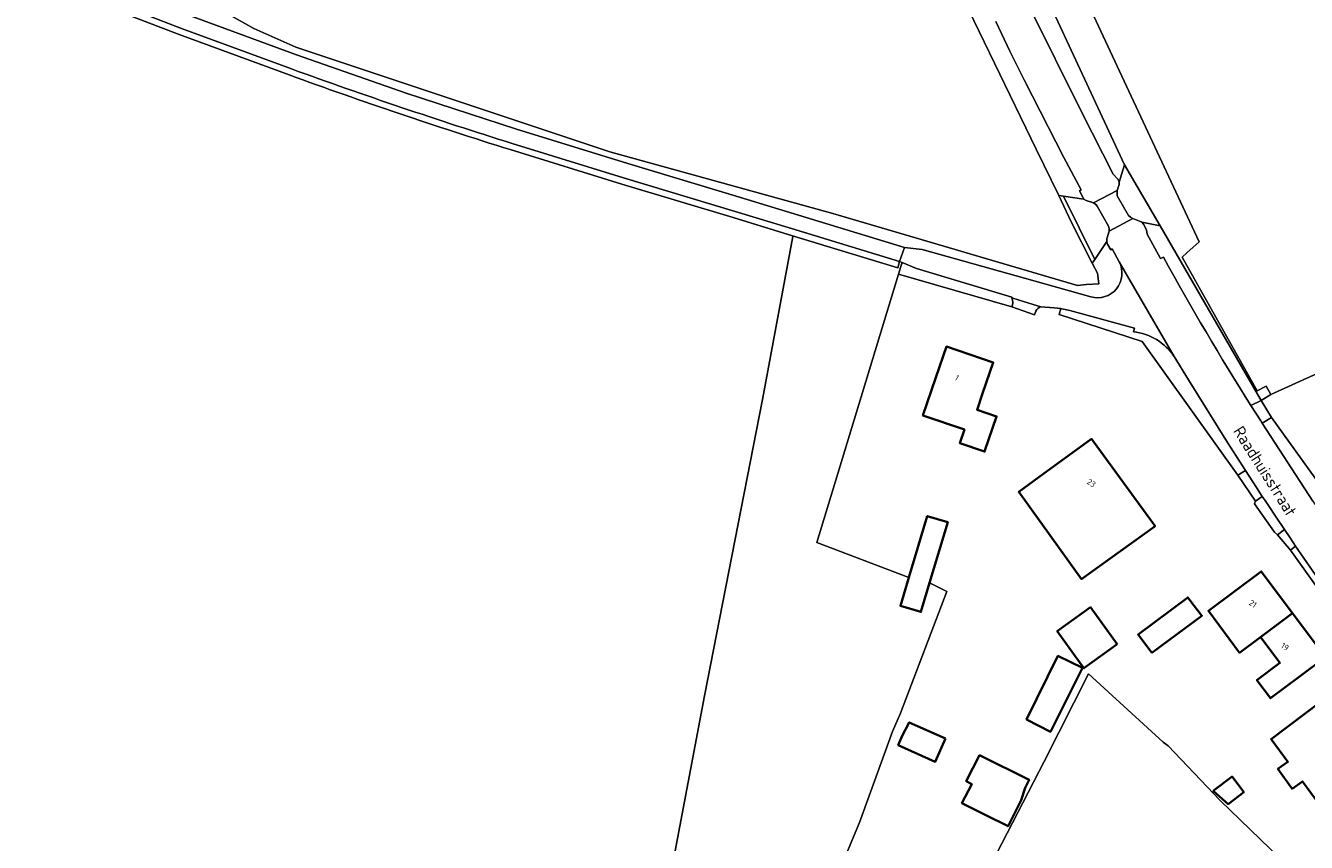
# Model space of a CAD drawing. Extents: x 184422 to 188298, y 343471 to 350189.
# Tile 149 of 256: x 185847 to 186043, y 347266 to 347391. Entities that reach past the tile are written whole.
import ezdxf
from ezdxf.enums import TextEntityAlignment as Align

# ---------------------------------------------------------------- set-up
doc = ezdxf.new("R2010")
doc.units = 0
for name, color, linetype, lineweight in [('B-WA-GR-BOUWLAND-GV', 252, 'Continuous', 13), ('B-WA-GR-GRAS-GV', 252, 'Continuous', 13), ('B-WA-OG-TERREIN_ERF-GV', 252, 'Continuous', 18), ('B-WA-OG-TOPOGRAFIE-T18', 252, 'Continuous', 18), ('B-WA-OG-WEG-GV', 252, 'Continuous', 18), ('B-WA-VH-VERHARDING_ASFALT-GV', 252, 'Continuous', 18), ('B-WA-VH-VERHARDING_HALFVERHARDING_GRIND-GV', 252, 'Continuous', 18), ('B-WA-VH-VERHARDING_OPEN-GV', 252, 'Continuous', 18), ('B-WE-OG-BEBOUWING-GV', 250, 'Continuous', 35), ('B-WE-OG-BEBOUWING-T18', 10, 'Continuous', 18)]:
    doc.layers.add(name, color=color, linetype=linetype, lineweight=lineweight)
doc.styles.add('NLCS-ISO-M1000-T18', font='NLCS-ISO.ttf', dxfattribs={"height": 1.8})
doc.styles.add('NLCS-ISO-M500-T18', font='NLCS-ISO.ttf', dxfattribs={"height": 0.9})

msp = doc.modelspace()

# ---------------------------------------------------------------- linework, layer by layer
at = {"layer": 'B-WA-GR-BOUWLAND-GV', "flags": 128}
for points in [[(186007.06, 347400.39), (186026.723, 347358.121), (186024.865, 347356.418), (186024.137, 347355.751), (186035.641, 347335.292), (186036.98, 347335.983), (186037.716, 347334.741), (186097.172, 347361.682)], [(186007.06, 347400.39), (186026.723, 347358.121), (186024.865, 347356.418), (186024.137, 347355.751), (186035.641, 347335.292), (186036.98, 347335.983), (186037.716, 347334.741), (186097.172, 347361.682)], [(186007.06, 347400.39), (186026.723, 347358.121), (186024.865, 347356.418), (186024.137, 347355.751), (186035.641, 347335.292), (186036.98, 347335.983), (186037.716, 347334.741), (186097.172, 347361.682)], [(185887.389, 347383.673), (185870.57, 347389.875), (185853.833, 347396.338)], [(185887.389, 347383.673), (185870.57, 347389.875), (185853.833, 347396.338)], [(185887.389, 347383.673), (185870.57, 347389.875), (185853.833, 347396.338)], [(185840.831, 347148.858), (185848.966, 347148.817), (185857.001, 347148.586), (185880.187, 347148.054), (185884.849, 347147.467), (185890.656, 347146.871), (185898.427, 347146.315), (185907.387, 347145.816), (185908.28, 347146.616), (185908.886, 347147.364), (185915.594, 347180.767), (185926.334, 347238.257), (185926.588, 347238.451), (185927.289, 347238.986), (185927.447, 347239.107), (185940.56, 347233.664), (185940.956, 347235.384), (185951.011, 347288.565), (185959.874, 347333.941), (185964.504, 347358.944), (185964.488, 347359.037), (185955.363, 347361.826), (185938.309, 347366.967), (185921.229, 347372.233)], [(185840.831, 347148.858), (185848.966, 347148.817), (185857.001, 347148.586), (185880.187, 347148.054), (185884.849, 347147.467), (185890.656, 347146.871), (185898.427, 347146.315), (185907.387, 347145.816), (185908.28, 347146.616), (185908.886, 347147.364), (185915.594, 347180.767), (185926.334, 347238.257), (185926.588, 347238.451), (185927.289, 347238.986), (185927.447, 347239.107), (185940.56, 347233.664), (185940.956, 347235.384), (185951.011, 347288.565), (185959.874, 347333.941), (185964.504, 347358.944), (185964.488, 347359.037), (185955.363, 347361.826), (185938.309, 347366.967), (185921.229, 347372.233)], [(185840.831, 347148.858), (185848.966, 347148.817), (185857.001, 347148.586), (185880.187, 347148.054), (185884.849, 347147.467), (185890.656, 347146.871), (185898.427, 347146.315), (185907.387, 347145.816), (185908.28, 347146.616), (185908.886, 347147.364), (185915.594, 347180.767), (185926.334, 347238.257), (185926.588, 347238.451), (185927.289, 347238.986), (185927.447, 347239.107), (185940.56, 347233.664), (185940.956, 347235.384), (185951.011, 347288.565), (185959.874, 347333.941), (185964.504, 347358.944), (185964.488, 347359.037), (185955.363, 347361.826), (185938.309, 347366.967), (185921.229, 347372.233)]]:
    msp.add_lwpolyline(points, dxfattribs=at)
at = {"layer": 'B-WA-GR-BOUWLAND-GV'}
msp.add_lwpolyline([(185921.229, 347372.233, -0.0112252), (185887.389, 347383.673)], format="xyb", dxfattribs=at)
msp.add_lwpolyline([(185921.229, 347372.233, -0.0112252), (185887.389, 347383.673)], format="xyb", dxfattribs=at)
msp.add_lwpolyline([(185921.229, 347372.233, -0.0112252), (185887.389, 347383.673)], format="xyb", dxfattribs=at)
at = {"layer": 'B-WA-GR-GRAS-GV', "flags": 128}
for points in [[(185878.174, 347392.936), (185882.003, 347390.776), (185888.388, 347387.926), (185936.517, 347371.922), (185970.657, 347362.457), (185972.032, 347362.046), (186008.095, 347351.417), (186009.47, 347351.595), (186011.4, 347351.653), (186011.16, 347353.304), (186010.383, 347354.838), (186007.166, 347361.197), (186005.231, 347365.202), (186001.791, 347372.323), (185978.72, 347420.013)], [(185878.174, 347392.936), (185882.003, 347390.776), (185888.388, 347387.926), (185936.517, 347371.922), (185970.657, 347362.457), (185972.032, 347362.046), (186008.095, 347351.417), (186009.47, 347351.595), (186011.4, 347351.653), (186011.16, 347353.304), (186010.383, 347354.838), (186007.166, 347361.197), (186005.231, 347365.202), (186001.791, 347372.323), (185978.72, 347420.013)], [(185878.174, 347392.936), (185882.003, 347390.776), (185888.388, 347387.926), (185936.517, 347371.922), (185970.657, 347362.457), (185972.032, 347362.046), (186008.095, 347351.417), (186009.47, 347351.595), (186011.4, 347351.653), (186011.16, 347353.304), (186010.383, 347354.838), (186007.166, 347361.197), (186005.231, 347365.202), (186001.791, 347372.323), (185978.72, 347420.013)], [(185970.83, 347259.849), (185974.71, 347269.116), (185979.773, 347283.085), (185981.033, 347285.896), (185988.122, 347304.539), (185985.463, 347305.859), (185984.133, 347301.392), (185980.994, 347302.326), (185982.289, 347306.676), (185968.207, 347312.029), (185980.706, 347353.134), (185981.072, 347354.338), (185981.25, 347354.923), (185980.877, 347355.074), (185980.585, 347354.118), (185964.488, 347359.037), (185964.504, 347358.944), (185959.874, 347333.941), (185951.011, 347288.565), (185940.956, 347235.384)], [(185970.83, 347259.849), (185974.71, 347269.116), (185979.773, 347283.085), (185981.033, 347285.896), (185988.122, 347304.539), (185985.463, 347305.859), (185984.133, 347301.392), (185980.994, 347302.326), (185982.289, 347306.676), (185968.207, 347312.029), (185980.706, 347353.134), (185981.072, 347354.338), (185981.25, 347354.923), (185980.877, 347355.074), (185980.585, 347354.118), (185964.488, 347359.037), (185964.504, 347358.944), (185959.874, 347333.941), (185951.011, 347288.565), (185940.956, 347235.384)], [(185970.83, 347259.849), (185974.71, 347269.116), (185979.773, 347283.085), (185981.033, 347285.896), (185988.122, 347304.539), (185985.463, 347305.859), (185984.133, 347301.392), (185980.994, 347302.326), (185982.289, 347306.676), (185968.207, 347312.029), (185980.706, 347353.134), (185981.072, 347354.338), (185981.25, 347354.923), (185980.877, 347355.074), (185980.585, 347354.118), (185964.488, 347359.037), (185964.504, 347358.944), (185959.874, 347333.941), (185951.011, 347288.565), (185940.956, 347235.384)], [(186043.736, 347259.171), (186029.962, 347272.485), (186021.974, 347280.86), (186021.251, 347281.469), (186009.804, 347291.901), (186003.025, 347278.466), (185995.729, 347264.337)], [(186043.736, 347259.171), (186029.962, 347272.485), (186021.974, 347280.86), (186021.251, 347281.469), (186009.804, 347291.901), (186003.025, 347278.466), (185995.729, 347264.337)], [(186043.736, 347259.171), (186029.962, 347272.485), (186021.974, 347280.86), (186021.251, 347281.469), (186009.804, 347291.901), (186003.025, 347278.466), (185995.729, 347264.337)]]:
    msp.add_lwpolyline(points, dxfattribs=at)
at = {"layer": 'B-WA-OG-TERREIN_ERF-GV', "flags": 128}
for points in [[(186097.172, 347361.682), (186037.716, 347334.741), (186036.247, 347333.814), (186037.842, 347331.195), (186047.256, 347318.056)], [(186097.172, 347361.682), (186037.716, 347334.741), (186036.247, 347333.814), (186037.842, 347331.195), (186047.256, 347318.056)], [(186097.172, 347361.682), (186037.716, 347334.741), (186036.247, 347333.814), (186037.842, 347331.195), (186047.256, 347318.056)], [(186001.747, 347347.498), (186001.519, 347346.931), (185998.065, 347348.145), (185980.706, 347353.134), (185968.207, 347312.029), (185982.289, 347306.676), (185985.094, 347316.096), (185988.233, 347315.161), (185985.463, 347305.859), (185988.122, 347304.539), (185981.033, 347285.896), (185979.773, 347283.085), (185974.71, 347269.116), (185970.83, 347259.849)], [(186001.747, 347347.498), (186001.519, 347346.931), (185998.065, 347348.145), (185980.706, 347353.134), (185968.207, 347312.029), (185982.289, 347306.676), (185985.094, 347316.096), (185988.233, 347315.161), (185985.463, 347305.859), (185988.122, 347304.539), (185981.033, 347285.896), (185979.773, 347283.085), (185974.71, 347269.116), (185970.83, 347259.849)], [(186001.747, 347347.498), (186001.519, 347346.931), (185998.065, 347348.145), (185980.706, 347353.134), (185968.207, 347312.029), (185982.289, 347306.676), (185985.094, 347316.096), (185988.233, 347315.161), (185985.463, 347305.859), (185988.122, 347304.539), (185981.033, 347285.896), (185979.773, 347283.085), (185974.71, 347269.116), (185970.83, 347259.849)], [(186050.095, 347297.78), (186040.716, 347310.875), (186038.749, 347313.231), (186038.273, 347313.622), (186035.223, 347317.972), (186035.36, 347318.351), (186032.655, 347322.373), (186018.02, 347342.828), (186005.299, 347346.984), (186005.568, 347347.884), (186004.536, 347347.996), (186002.522, 347348.158), (186002.501, 347348.164)], [(186050.095, 347297.78), (186040.716, 347310.875), (186038.749, 347313.231), (186038.273, 347313.622), (186035.223, 347317.972), (186035.36, 347318.351), (186032.655, 347322.373), (186018.02, 347342.828), (186005.299, 347346.984), (186005.568, 347347.884), (186004.536, 347347.996), (186002.522, 347348.158), (186002.501, 347348.164)], [(186050.095, 347297.78), (186040.716, 347310.875), (186038.749, 347313.231), (186038.273, 347313.622), (186035.223, 347317.972), (186035.36, 347318.351), (186032.655, 347322.373), (186018.02, 347342.828), (186005.299, 347346.984), (186005.568, 347347.884), (186004.536, 347347.996), (186002.522, 347348.158), (186002.501, 347348.164)], [(185995.729, 347264.337), (186003.025, 347278.466), (186009.804, 347291.901), (186021.251, 347281.469), (186021.974, 347280.86), (186029.962, 347272.485), (186043.736, 347259.171)], [(185995.729, 347264.337), (186003.025, 347278.466), (186009.804, 347291.901), (186021.251, 347281.469), (186021.974, 347280.86), (186029.962, 347272.485), (186043.736, 347259.171)], [(185995.729, 347264.337), (186003.025, 347278.466), (186009.804, 347291.901), (186021.251, 347281.469), (186021.974, 347280.86), (186029.962, 347272.485), (186043.736, 347259.171)]]:
    msp.add_lwpolyline(points, dxfattribs=at)
at = {"layer": 'B-WA-OG-TERREIN_ERF-GV'}
msp.add_lwpolyline([(186002.501, 347348.164, 0.1943183), (186001.747, 347347.498)], format="xyb", dxfattribs=at)
msp.add_lwpolyline([(186002.501, 347348.164, 0.1943183), (186001.747, 347347.498)], format="xyb", dxfattribs=at)
msp.add_lwpolyline([(186002.501, 347348.164, 0.1943183), (186001.747, 347347.498)], format="xyb", dxfattribs=at)
at = {"layer": 'B-WA-OG-TERREIN_ERF-GV', "flags": 128}
for points in [[(185986.444, 347337.323), (185988.067, 347342.052), (185995.205, 347339.603), (185993.582, 347334.874), (185992.727, 347332.383), (185995.719, 347331.357), (185993.872, 347325.977), (185990.082, 347327.278), (185990.788, 347329.336), (185984.449, 347331.511)], [(185986.444, 347337.323), (185988.067, 347342.052), (185995.205, 347339.603), (185993.582, 347334.874), (185992.727, 347332.383), (185995.719, 347331.357), (185993.872, 347325.977), (185990.082, 347327.278), (185990.788, 347329.336), (185984.449, 347331.511)], [(185986.444, 347337.323), (185988.067, 347342.052), (185995.205, 347339.603), (185993.582, 347334.874), (185992.727, 347332.383), (185995.719, 347331.357), (185993.872, 347325.977), (185990.082, 347327.278), (185990.788, 347329.336), (185984.449, 347331.511)], [(186010.266, 347327.916), (186019.982, 347314.564), (186009.475, 347306.978), (186008.729, 347306.439), (185999.107, 347319.797), (186002.189, 347322.038)], [(186010.266, 347327.916), (186019.982, 347314.564), (186009.475, 347306.978), (186008.729, 347306.439), (185999.107, 347319.797), (186002.189, 347322.038)], [(186010.266, 347327.916), (186019.982, 347314.564), (186009.475, 347306.978), (186008.729, 347306.439), (185999.107, 347319.797), (186002.189, 347322.038)], [(186041.052, 347301.194), (186041.162, 347301.046), (186046.087, 347294.445), (186042.08, 347291.455), (186037.679, 347288.171), (186035.589, 347290.971), (186039.103, 347293.593), (186036.401, 347297.214), (186036.157, 347297.541), (186032.942, 347295.142), (186028.154, 347301.558), (186036.264, 347307.61)], [(186041.052, 347301.194), (186041.162, 347301.046), (186046.087, 347294.445), (186042.08, 347291.455), (186037.679, 347288.171), (186035.589, 347290.971), (186039.103, 347293.593), (186036.401, 347297.214), (186036.157, 347297.541), (186032.942, 347295.142), (186028.154, 347301.558), (186036.264, 347307.61)], [(186041.052, 347301.194), (186041.162, 347301.046), (186046.087, 347294.445), (186042.08, 347291.455), (186037.679, 347288.171), (186035.589, 347290.971), (186039.103, 347293.593), (186036.401, 347297.214), (186036.157, 347297.541), (186032.942, 347295.142), (186028.154, 347301.558), (186036.264, 347307.61)], [(186027.155, 347300.812), (186019.516, 347295.112), (186017.388, 347297.965), (186024.989, 347303.637), (186025.3, 347303.22)], [(186027.155, 347300.812), (186019.516, 347295.112), (186017.388, 347297.965), (186024.989, 347303.637), (186025.3, 347303.22)], [(186027.155, 347300.812), (186019.516, 347295.112), (186017.388, 347297.965), (186024.989, 347303.637), (186025.3, 347303.22)], [(186009.102, 347292.76), (186005.019, 347298.441), (186010.122, 347302.118), (186014.205, 347296.438)], [(186009.102, 347292.76), (186005.019, 347298.441), (186010.122, 347302.118), (186014.205, 347296.438)], [(186009.102, 347292.76), (186005.019, 347298.441), (186010.122, 347302.118), (186014.205, 347296.438)], [(186005.118, 347294.658), (186008.9, 347292.827), (186003.975, 347283.012), (186000.316, 347284.899)], [(186005.118, 347294.658), (186008.9, 347292.827), (186003.975, 347283.012), (186000.316, 347284.899)], [(186005.118, 347294.658), (186008.9, 347292.827), (186003.975, 347283.012), (186000.316, 347284.899)], [(186050.246, 347275.663), (186045.135, 347271.929), (186042.557, 347275.421), (186040.966, 347274.316), (186038.8, 347277.343), (186040.335, 347278.431), (186037.762, 347281.916), (186042.974, 347285.834), (186046.968, 347288.836), (186047.338, 347288.379), (186049.455, 347289.962), (186051.668, 347286.979), (186049.663, 347285.445), (186052.024, 347282.304), (186047.719, 347279.086), (186049.972, 347276.034)], [(186050.246, 347275.663), (186045.135, 347271.929), (186042.557, 347275.421), (186040.966, 347274.316), (186038.8, 347277.343), (186040.335, 347278.431), (186037.762, 347281.916), (186042.974, 347285.834), (186046.968, 347288.836), (186047.338, 347288.379), (186049.455, 347289.962), (186051.668, 347286.979), (186049.663, 347285.445), (186052.024, 347282.304), (186047.719, 347279.086), (186049.972, 347276.034)], [(186050.246, 347275.663), (186045.135, 347271.929), (186042.557, 347275.421), (186040.966, 347274.316), (186038.8, 347277.343), (186040.335, 347278.431), (186037.762, 347281.916), (186042.974, 347285.834), (186046.968, 347288.836), (186047.338, 347288.379), (186049.455, 347289.962), (186051.668, 347286.979), (186049.663, 347285.445), (186052.024, 347282.304), (186047.719, 347279.086), (186049.972, 347276.034)], [(186031.179, 347271.961), (186028.899, 347274.001), (186031.785, 347276.164), (186033.584, 347273.763)], [(186031.179, 347271.961), (186028.899, 347274.001), (186031.785, 347276.164), (186033.584, 347273.763)], [(186031.179, 347271.961), (186028.899, 347274.001), (186031.785, 347276.164), (186033.584, 347273.763)]]:
    msp.add_lwpolyline(points, close=True, dxfattribs=at)
at = {"layer": 'B-WA-OG-WEG-GV', "flags": 128}
for points in [[(186014.485, 347367.247), (186015.318, 347369.931), (186002.384, 347397.732), (185978.878, 347445.397), (185978.337, 347446.537), (185976.307, 347445.287), (185982.769, 347431.555), (185996.572, 347402.708), (185998.278, 347399.154), (186000, 347395.609), (186000.327, 347394.938), (186000.656, 347394.268), (186008.761, 347377.927), (186013.599, 347368.485), (186014.338, 347367.656)], [(186014.485, 347367.247), (186015.318, 347369.931), (186002.384, 347397.732), (185978.878, 347445.397), (185978.337, 347446.537), (185976.307, 347445.287), (185982.769, 347431.555), (185996.572, 347402.708), (185998.278, 347399.154), (186000, 347395.609), (186000.327, 347394.938), (186000.656, 347394.268), (186008.761, 347377.927), (186013.599, 347368.485), (186014.338, 347367.656)], [(186014.485, 347367.247), (186015.318, 347369.931), (186002.384, 347397.732), (185978.878, 347445.397), (185978.337, 347446.537), (185976.307, 347445.287), (185982.769, 347431.555), (185996.572, 347402.708), (185998.278, 347399.154), (186000, 347395.609), (186000.327, 347394.938), (186000.656, 347394.268), (186008.761, 347377.927), (186013.599, 347368.485), (186014.338, 347367.656)], [(186002.384, 347397.732), (186015.318, 347369.931), (186020.771, 347360.556), (186036.247, 347333.814), (186037.716, 347334.741), (186036.98, 347335.983), (186035.641, 347335.292), (186024.137, 347355.751), (186024.865, 347356.418), (186026.723, 347358.121), (186007.06, 347400.39), (186006.934, 347400.679), (186006.929, 347400.676)], [(186002.384, 347397.732), (186015.318, 347369.931), (186020.771, 347360.556), (186036.247, 347333.814), (186037.716, 347334.741), (186036.98, 347335.983), (186035.641, 347335.292), (186024.137, 347355.751), (186024.865, 347356.418), (186026.723, 347358.121), (186007.06, 347400.39), (186006.934, 347400.679), (186006.929, 347400.676)], [(186002.384, 347397.732), (186015.318, 347369.931), (186020.771, 347360.556), (186036.247, 347333.814), (186037.716, 347334.741), (186036.98, 347335.983), (186035.641, 347335.292), (186024.137, 347355.751), (186024.865, 347356.418), (186026.723, 347358.121), (186007.06, 347400.39), (186006.934, 347400.679), (186006.929, 347400.676)], [(186014.196, 347365.968), (186014.162, 347365.656), (186014.193, 347365.182), (186015.947, 347362.143), (186016.207, 347361.909), (186016.567, 347361.667), (186017.613, 347361.286), (186017.94, 347361.139), (186020.771, 347360.556), (186015.318, 347369.931), (186014.485, 347367.247), (186014.489, 347366.901)], [(186014.196, 347365.968), (186014.162, 347365.656), (186014.193, 347365.182), (186015.947, 347362.143), (186016.207, 347361.909), (186016.567, 347361.667), (186017.613, 347361.286), (186017.94, 347361.139), (186020.771, 347360.556), (186015.318, 347369.931), (186014.485, 347367.247), (186014.489, 347366.901)], [(186014.196, 347365.968), (186014.162, 347365.656), (186014.193, 347365.182), (186015.947, 347362.143), (186016.207, 347361.909), (186016.567, 347361.667), (186017.613, 347361.286), (186017.94, 347361.139), (186020.771, 347360.556), (186015.318, 347369.931), (186014.485, 347367.247), (186014.489, 347366.901)], [(186010.383, 347354.838), (186010.75, 347355.389), (186005.953, 347365.101), (186005.231, 347365.202), (186007.166, 347361.197)], [(186010.383, 347354.838), (186010.75, 347355.389), (186005.953, 347365.101), (186005.231, 347365.202), (186007.166, 347361.197)], [(186010.383, 347354.838), (186010.75, 347355.389), (186005.953, 347365.101), (186005.231, 347365.202), (186007.166, 347361.197)], [(186012.951, 347359.751), (186012.964, 347360.117), (186012.877, 347360.491), (186011.145, 347363.575), (186010.92, 347363.851), (186010.565, 347364.067), (186009.427, 347364.458), (186009.087, 347364.66), (186005.953, 347365.101), (186010.75, 347355.389), (186012.583, 347358.138), (186012.62, 347358.556)], [(186012.951, 347359.751), (186012.964, 347360.117), (186012.877, 347360.491), (186011.145, 347363.575), (186010.92, 347363.851), (186010.565, 347364.067), (186009.427, 347364.458), (186009.087, 347364.66), (186005.953, 347365.101), (186010.75, 347355.389), (186012.583, 347358.138), (186012.62, 347358.556)], [(186012.951, 347359.751), (186012.964, 347360.117), (186012.877, 347360.491), (186011.145, 347363.575), (186010.92, 347363.851), (186010.565, 347364.067), (186009.427, 347364.458), (186009.087, 347364.66), (186005.953, 347365.101), (186010.75, 347355.389), (186012.583, 347358.138), (186012.62, 347358.556)]]:
    msp.add_lwpolyline(points, close=True, dxfattribs=at)
for points in [[(185978.72, 347420.013), (186001.791, 347372.323), (186005.231, 347365.202), (186005.953, 347365.101), (186009.087, 347364.66), (186008.907, 347364.96), (186008.397, 347365.915), (186008.698, 347366.062), (186006.015, 347371.013), (186000, 347382.811), (185997.772, 347387.334), (185995.582, 347391.875)], [(185978.72, 347420.013), (186001.791, 347372.323), (186005.231, 347365.202), (186005.953, 347365.101), (186009.087, 347364.66), (186008.907, 347364.96), (186008.397, 347365.915), (186008.698, 347366.062), (186006.015, 347371.013), (186000, 347382.811), (185997.772, 347387.334), (185995.582, 347391.875)], [(185978.72, 347420.013), (186001.791, 347372.323), (186005.231, 347365.202), (186005.953, 347365.101), (186009.087, 347364.66), (186008.907, 347364.96), (186008.397, 347365.915), (186008.698, 347366.062), (186006.015, 347371.013), (186000, 347382.811), (185997.772, 347387.334), (185995.582, 347391.875)], [(185855.059, 347399.403), (185871.739, 347392.962), (185888.515, 347386.776), (185905.297, 347380.891), (185922.208, 347375.384), (185939.263, 347370.126), (185956.351, 347364.975), (185981.603, 347357.257), (185984.302, 347356.954), (186000, 347352.534), (186010.156, 347349.675)], [(185855.059, 347399.403), (185871.739, 347392.962), (185888.515, 347386.776), (185905.297, 347380.891), (185922.208, 347375.384), (185939.263, 347370.126), (185956.351, 347364.975), (185981.603, 347357.257), (185984.302, 347356.954), (186000, 347352.534), (186010.156, 347349.675)], [(185855.059, 347399.403), (185871.739, 347392.962), (185888.515, 347386.776), (185905.297, 347380.891), (185922.208, 347375.384), (185939.263, 347370.126), (185956.351, 347364.975), (185981.603, 347357.257), (185984.302, 347356.954), (186000, 347352.534), (186010.156, 347349.675)], [(185887.732, 347384.613), (185870.922, 347390.812), (185854.208, 347397.266)], [(185887.732, 347384.613), (185870.922, 347390.812), (185854.208, 347397.266)], [(185887.732, 347384.613), (185870.922, 347390.812), (185854.208, 347397.266)], [(185853.833, 347396.338), (185870.57, 347389.875), (185887.389, 347383.673)], [(185853.833, 347396.338), (185870.57, 347389.875), (185887.389, 347383.673)], [(185853.833, 347396.338), (185870.57, 347389.875), (185887.389, 347383.673)], [(186014.504, 347355.028), (186013.411, 347357.011), (186013.205, 347356.904), (186012.715, 347357.752), (186012.583, 347358.138), (186010.75, 347355.389), (186010.383, 347354.838), (186011.16, 347353.304), (186011.4, 347351.653), (186009.47, 347351.595), (186008.095, 347351.417), (185972.032, 347362.046), (185970.657, 347362.457), (185936.517, 347371.922), (185888.388, 347387.926), (185882.003, 347390.776), (185878.174, 347392.936)], [(186014.504, 347355.028), (186013.411, 347357.011), (186013.205, 347356.904), (186012.715, 347357.752), (186012.583, 347358.138), (186010.75, 347355.389), (186010.383, 347354.838), (186011.16, 347353.304), (186011.4, 347351.653), (186009.47, 347351.595), (186008.095, 347351.417), (185972.032, 347362.046), (185970.657, 347362.457), (185936.517, 347371.922), (185888.388, 347387.926), (185882.003, 347390.776), (185878.174, 347392.936)], [(186014.504, 347355.028), (186013.411, 347357.011), (186013.205, 347356.904), (186012.715, 347357.752), (186012.583, 347358.138), (186010.75, 347355.389), (186010.383, 347354.838), (186011.16, 347353.304), (186011.4, 347351.653), (186009.47, 347351.595), (186008.095, 347351.417), (185972.032, 347362.046), (185970.657, 347362.457), (185936.517, 347371.922), (185888.388, 347387.926), (185882.003, 347390.776), (185878.174, 347392.936)], [(185921.229, 347372.233), (185938.309, 347366.967), (185955.363, 347361.826), (185964.488, 347359.037), (185980.585, 347354.118), (185980.877, 347355.074), (185964.305, 347360.139), (185955.686, 347362.773), (185938.587, 347367.928), (185921.522, 347373.189)], [(185921.229, 347372.233), (185938.309, 347366.967), (185955.363, 347361.826), (185964.488, 347359.037), (185980.585, 347354.118), (185980.877, 347355.074), (185964.305, 347360.139), (185955.686, 347362.773), (185938.587, 347367.928), (185921.522, 347373.189)], [(185921.229, 347372.233), (185938.309, 347366.967), (185955.363, 347361.826), (185964.488, 347359.037), (185980.585, 347354.118), (185980.877, 347355.074), (185964.305, 347360.139), (185955.686, 347362.773), (185938.587, 347367.928), (185921.522, 347373.189)], [(186034.675, 347333.033), (186036.247, 347333.814), (186020.771, 347360.556), (186017.94, 347361.139), (186018.24, 347360.822), (186018.681, 347359.938), (186018.777, 347359.305), (186020.83, 347355.572), (186021.268, 347355.765)], [(186034.675, 347333.033), (186036.247, 347333.814), (186020.771, 347360.556), (186017.94, 347361.139), (186018.24, 347360.822), (186018.681, 347359.938), (186018.777, 347359.305), (186020.83, 347355.572), (186021.268, 347355.765)], [(186034.675, 347333.033), (186036.247, 347333.814), (186020.771, 347360.556), (186017.94, 347361.139), (186018.24, 347360.822), (186018.681, 347359.938), (186018.777, 347359.305), (186020.83, 347355.572), (186021.268, 347355.765)]]:
    msp.add_lwpolyline(points, dxfattribs=at)
at = {"layer": 'B-WA-OG-WEG-GV'}
for points in [[(185887.389, 347383.673, 0.0112252), (185921.229, 347372.233)], [(185887.389, 347383.673, 0.0112252), (185921.229, 347372.233)], [(185887.389, 347383.673, 0.0112252), (185921.229, 347372.233)], [(185921.522, 347373.189, -0.0112596), (185887.732, 347384.613)], [(185921.522, 347373.189, -0.0112596), (185887.732, 347384.613)], [(185921.522, 347373.189, -0.0112596), (185887.732, 347384.613)], [(186021.268, 347355.765, 0.0153644), (186034.675, 347333.033)], [(186021.268, 347355.765, 0.0153644), (186034.675, 347333.033)], [(186021.268, 347355.765, 0.0153644), (186034.675, 347333.033)], [(186010.156, 347349.675, 0.6571125), (186014.504, 347355.028)], [(186010.156, 347349.675, 0.6571125), (186014.504, 347355.028)], [(186010.156, 347349.675, 0.6571125), (186014.504, 347355.028)]]:
    msp.add_lwpolyline(points, format="xyb", dxfattribs=at)
at = {"layer": 'B-WA-VH-VERHARDING_ASFALT-GV', "flags": 128}
for points in [[(185921.522, 347373.189), (185938.587, 347367.928), (185955.686, 347362.773), (185964.305, 347360.139), (185980.877, 347355.074), (185981.603, 347357.257), (185956.351, 347364.975), (185939.263, 347370.126), (185922.208, 347375.384), (185905.297, 347380.891), (185888.515, 347386.776), (185871.739, 347392.962), (185855.059, 347399.403)], [(185921.522, 347373.189), (185938.587, 347367.928), (185955.686, 347362.773), (185964.305, 347360.139), (185980.877, 347355.074), (185981.603, 347357.257), (185956.351, 347364.975), (185939.263, 347370.126), (185922.208, 347375.384), (185905.297, 347380.891), (185888.515, 347386.776), (185871.739, 347392.962), (185855.059, 347399.403)], [(185921.522, 347373.189), (185938.587, 347367.928), (185955.686, 347362.773), (185964.305, 347360.139), (185980.877, 347355.074), (185981.603, 347357.257), (185956.351, 347364.975), (185939.263, 347370.126), (185922.208, 347375.384), (185905.297, 347380.891), (185888.515, 347386.776), (185871.739, 347392.962), (185855.059, 347399.403)], [(185854.208, 347397.266), (185870.922, 347390.812), (185887.732, 347384.613)], [(185854.208, 347397.266), (185870.922, 347390.812), (185887.732, 347384.613)], [(185854.208, 347397.266), (185870.922, 347390.812), (185887.732, 347384.613)], [(185995.582, 347391.875), (185997.772, 347387.334), (186000, 347382.811), (186006.015, 347371.013), (186008.698, 347366.062), (186008.397, 347365.915), (186008.907, 347364.96), (186009.087, 347364.66), (186009.427, 347364.458), (186010.565, 347364.067), (186014.196, 347365.968), (186014.489, 347366.901), (186014.485, 347367.247), (186014.338, 347367.656), (186013.599, 347368.485), (186008.761, 347377.927), (186000.656, 347394.268)], [(185995.582, 347391.875), (185997.772, 347387.334), (186000, 347382.811), (186006.015, 347371.013), (186008.698, 347366.062), (186008.397, 347365.915), (186008.907, 347364.96), (186009.087, 347364.66), (186009.427, 347364.458), (186010.565, 347364.067), (186014.196, 347365.968), (186014.489, 347366.901), (186014.485, 347367.247), (186014.338, 347367.656), (186013.599, 347368.485), (186008.761, 347377.927), (186000.656, 347394.268)], [(185995.582, 347391.875), (185997.772, 347387.334), (186000, 347382.811), (186006.015, 347371.013), (186008.698, 347366.062), (186008.397, 347365.915), (186008.907, 347364.96), (186009.087, 347364.66), (186009.427, 347364.458), (186010.565, 347364.067), (186014.196, 347365.968), (186014.489, 347366.901), (186014.485, 347367.247), (186014.338, 347367.656), (186013.599, 347368.485), (186008.761, 347377.927), (186000.656, 347394.268)], [(186021.268, 347355.765), (186020.83, 347355.572), (186018.777, 347359.305), (186018.681, 347359.938), (186018.24, 347360.822), (186017.94, 347361.139), (186017.613, 347361.286), (186016.567, 347361.667), (186012.951, 347359.751)], [(186021.268, 347355.765), (186020.83, 347355.572), (186018.777, 347359.305), (186018.681, 347359.938), (186018.24, 347360.822), (186017.94, 347361.139), (186017.613, 347361.286), (186016.567, 347361.667), (186012.951, 347359.751)], [(186021.268, 347355.765), (186020.83, 347355.572), (186018.777, 347359.305), (186018.681, 347359.938), (186018.24, 347360.822), (186017.94, 347361.139), (186017.613, 347361.286), (186016.567, 347361.667), (186012.951, 347359.751)], [(186012.951, 347359.751), (186012.62, 347358.556), (186012.583, 347358.138), (186012.715, 347357.752), (186013.205, 347356.904), (186013.411, 347357.011), (186014.504, 347355.028), (186022.937, 347340.531), (186025.105, 347336.967), (186031.075, 347327.345), (186033.828, 347323.057), (186035.531, 347320.449), (186036.412, 347319.113), (186036.83, 347318.482), (186037.249, 347317.852), (186038.518, 347315.935), (186039.795, 347314.024), (186040.657, 347312.746), (186041.522, 347311.471), (186045.33, 347305.959)], [(186012.951, 347359.751), (186012.62, 347358.556), (186012.583, 347358.138), (186012.715, 347357.752), (186013.205, 347356.904), (186013.411, 347357.011), (186014.504, 347355.028), (186022.937, 347340.531), (186025.105, 347336.967), (186031.075, 347327.345), (186033.828, 347323.057), (186035.531, 347320.449), (186036.412, 347319.113), (186036.83, 347318.482), (186037.249, 347317.852), (186038.518, 347315.935), (186039.795, 347314.024), (186040.657, 347312.746), (186041.522, 347311.471), (186045.33, 347305.959)], [(186012.951, 347359.751), (186012.62, 347358.556), (186012.583, 347358.138), (186012.715, 347357.752), (186013.205, 347356.904), (186013.411, 347357.011), (186014.504, 347355.028), (186022.937, 347340.531), (186025.105, 347336.967), (186031.075, 347327.345), (186033.828, 347323.057), (186035.531, 347320.449), (186036.412, 347319.113), (186036.83, 347318.482), (186037.249, 347317.852), (186038.518, 347315.935), (186039.795, 347314.024), (186040.657, 347312.746), (186041.522, 347311.471), (186045.33, 347305.959)], [(186010.156, 347349.675), (186000, 347352.534), (185984.302, 347356.954), (185981.603, 347357.257), (185980.877, 347355.074), (185981.25, 347354.923), (185983.482, 347354.02), (185998.082, 347349.625), (185998.049, 347349.503), (186000, 347348.916), (186002.501, 347348.164), (186002.522, 347348.158), (186004.536, 347347.996), (186005.568, 347347.884), (186005.738, 347347.865), (186006.919, 347347.606), (186016.837, 347344.894), (186016.674, 347344.343)], [(186010.156, 347349.675), (186000, 347352.534), (185984.302, 347356.954), (185981.603, 347357.257), (185980.877, 347355.074), (185981.25, 347354.923), (185983.482, 347354.02), (185998.082, 347349.625), (185998.049, 347349.503), (186000, 347348.916), (186002.501, 347348.164), (186002.522, 347348.158), (186004.536, 347347.996), (186005.568, 347347.884), (186005.738, 347347.865), (186006.919, 347347.606), (186016.837, 347344.894), (186016.674, 347344.343)], [(186010.156, 347349.675), (186000, 347352.534), (185984.302, 347356.954), (185981.603, 347357.257), (185980.877, 347355.074), (185981.25, 347354.923), (185983.482, 347354.02), (185998.082, 347349.625), (185998.049, 347349.503), (186000, 347348.916), (186002.501, 347348.164), (186002.522, 347348.158), (186004.536, 347347.996), (186005.568, 347347.884), (186005.738, 347347.865), (186006.919, 347347.606), (186016.837, 347344.894), (186016.674, 347344.343)], [(186022.937, 347340.531), (186014.504, 347355.028)], [(186022.937, 347340.531), (186014.504, 347355.028)], [(186022.937, 347340.531), (186014.504, 347355.028)], [(186044.169, 347318.362), (186036.404, 347330.313), (186036.171, 347330.682), (186035.421, 347331.856), (186034.675, 347333.033)], [(186044.169, 347318.362), (186036.404, 347330.313), (186036.171, 347330.682), (186035.421, 347331.856), (186034.675, 347333.033)], [(186044.169, 347318.362), (186036.404, 347330.313), (186036.171, 347330.682), (186035.421, 347331.856), (186034.675, 347333.033)]]:
    msp.add_lwpolyline(points, dxfattribs=at)
at = {"layer": 'B-WA-VH-VERHARDING_ASFALT-GV'}
for points in [[(185887.732, 347384.613, 0.0112596), (185921.522, 347373.189)], [(185887.732, 347384.613, 0.0112596), (185921.522, 347373.189)], [(185887.732, 347384.613, 0.0112596), (185921.522, 347373.189)], [(186034.675, 347333.033, -0.0153644), (186021.268, 347355.765)], [(186034.675, 347333.033, -0.0153644), (186021.268, 347355.765)], [(186034.675, 347333.033, -0.0153644), (186021.268, 347355.765)], [(186014.504, 347355.028, -0.6571125), (186010.156, 347349.675)], [(186014.504, 347355.028, -0.6571125), (186010.156, 347349.675)], [(186014.504, 347355.028, -0.6571125), (186010.156, 347349.675)], [(186016.674, 347344.343, -0.2192922), (186022.937, 347340.531)], [(186016.674, 347344.343, -0.2192922), (186022.937, 347340.531)], [(186016.674, 347344.343, -0.2192922), (186022.937, 347340.531)]]:
    msp.add_lwpolyline(points, format="xyb", dxfattribs=at)
at = {"layer": 'B-WA-VH-VERHARDING_ASFALT-GV', "flags": 128}
msp.add_lwpolyline([(186012.951, 347359.751), (186016.567, 347361.667), (186016.207, 347361.909), (186015.947, 347362.143), (186014.193, 347365.182), (186014.162, 347365.656), (186014.196, 347365.968), (186010.565, 347364.067), (186010.92, 347363.851), (186011.145, 347363.575), (186012.877, 347360.491), (186012.964, 347360.117)], close=True, dxfattribs=at)
msp.add_lwpolyline([(186012.951, 347359.751), (186016.567, 347361.667), (186016.207, 347361.909), (186015.947, 347362.143), (186014.193, 347365.182), (186014.162, 347365.656), (186014.196, 347365.968), (186010.565, 347364.067), (186010.92, 347363.851), (186011.145, 347363.575), (186012.877, 347360.491), (186012.964, 347360.117)], close=True, dxfattribs=at)
msp.add_lwpolyline([(186012.951, 347359.751), (186016.567, 347361.667), (186016.207, 347361.909), (186015.947, 347362.143), (186014.193, 347365.182), (186014.162, 347365.656), (186014.196, 347365.968), (186010.565, 347364.067), (186010.92, 347363.851), (186011.145, 347363.575), (186012.877, 347360.491), (186012.964, 347360.117)], close=True, dxfattribs=at)
at = {"layer": 'B-WA-VH-VERHARDING_HALFVERHARDING_GRIND-GV', "flags": 128}
for points in [[(185998.049, 347349.503), (185998.082, 347349.625), (185983.482, 347354.02), (185981.25, 347354.923), (185981.072, 347354.338), (185980.706, 347353.134), (185998.065, 347348.145)], [(185998.049, 347349.503), (185998.082, 347349.625), (185983.482, 347354.02), (185981.25, 347354.923), (185981.072, 347354.338), (185980.706, 347353.134), (185998.065, 347348.145)], [(185998.049, 347349.503), (185998.082, 347349.625), (185983.482, 347354.02), (185981.25, 347354.923), (185981.072, 347354.338), (185980.706, 347353.134), (185998.065, 347348.145)], [(186016.674, 347344.343), (186016.837, 347344.894), (186006.919, 347347.606), (186005.738, 347347.865), (186005.568, 347347.884), (186005.299, 347346.984), (186018.02, 347342.828), (186032.655, 347322.373)], [(186016.674, 347344.343), (186016.837, 347344.894), (186006.919, 347347.606), (186005.738, 347347.865), (186005.568, 347347.884), (186005.299, 347346.984), (186018.02, 347342.828), (186032.655, 347322.373)], [(186016.674, 347344.343), (186016.837, 347344.894), (186006.919, 347347.606), (186005.738, 347347.865), (186005.568, 347347.884), (186005.299, 347346.984), (186018.02, 347342.828), (186032.655, 347322.373)], [(186032.655, 347322.373), (186033.828, 347323.057), (186031.075, 347327.345), (186025.105, 347336.967), (186022.937, 347340.531)], [(186032.655, 347322.373), (186033.828, 347323.057), (186031.075, 347327.345), (186025.105, 347336.967), (186022.937, 347340.531)], [(186032.655, 347322.373), (186033.828, 347323.057), (186031.075, 347327.345), (186025.105, 347336.967), (186022.937, 347340.531)]]:
    msp.add_lwpolyline(points, dxfattribs=at)
at = {"layer": 'B-WA-VH-VERHARDING_HALFVERHARDING_GRIND-GV'}
for points in [[(185998.065, 347348.145, 0.2002522), (185998.049, 347349.503)], [(185998.065, 347348.145, 0.2002522), (185998.049, 347349.503)], [(185998.065, 347348.145, 0.2002522), (185998.049, 347349.503)], [(186022.937, 347340.531, 0.2192922), (186016.674, 347344.343)], [(186022.937, 347340.531, 0.2192922), (186016.674, 347344.343)], [(186022.937, 347340.531, 0.2192922), (186016.674, 347344.343)]]:
    msp.add_lwpolyline(points, format="xyb", dxfattribs=at)
at = {"layer": 'B-WA-VH-VERHARDING_HALFVERHARDING_GRIND-GV', "flags": 128}
for points in [[(186047.256, 347318.056), (186037.842, 347331.195), (186036.404, 347330.313), (186044.169, 347318.362), (186044.926, 347317.234), (186045.844, 347317.333), (186046.758, 347317.771)], [(186047.256, 347318.056), (186037.842, 347331.195), (186036.404, 347330.313), (186044.169, 347318.362), (186044.926, 347317.234), (186045.844, 347317.333), (186046.758, 347317.771)], [(186047.256, 347318.056), (186037.842, 347331.195), (186036.404, 347330.313), (186044.169, 347318.362), (186044.926, 347317.234), (186045.844, 347317.333), (186046.758, 347317.771)], [(186038.749, 347313.231), (186039.795, 347314.024), (186038.518, 347315.935), (186037.249, 347317.852), (186036.83, 347318.482), (186036.412, 347319.113), (186035.36, 347318.351), (186035.223, 347317.972), (186038.273, 347313.622)], [(186038.749, 347313.231), (186039.795, 347314.024), (186038.518, 347315.935), (186037.249, 347317.852), (186036.83, 347318.482), (186036.412, 347319.113), (186035.36, 347318.351), (186035.223, 347317.972), (186038.273, 347313.622)], [(186038.749, 347313.231), (186039.795, 347314.024), (186038.518, 347315.935), (186037.249, 347317.852), (186036.83, 347318.482), (186036.412, 347319.113), (186035.36, 347318.351), (186035.223, 347317.972), (186038.273, 347313.622)], [(186050.872, 347298.288), (186045.33, 347305.959), (186041.522, 347311.471), (186040.716, 347310.875), (186050.095, 347297.78)], [(186050.872, 347298.288), (186045.33, 347305.959), (186041.522, 347311.471), (186040.716, 347310.875), (186050.095, 347297.78)], [(186050.872, 347298.288), (186045.33, 347305.959), (186041.522, 347311.471), (186040.716, 347310.875), (186050.095, 347297.78)]]:
    msp.add_lwpolyline(points, close=True, dxfattribs=at)
at = {"layer": 'B-WA-VH-VERHARDING_OPEN-GV', "flags": 128}
for points in [[(186002.501, 347348.164), (186000, 347348.916), (185998.049, 347349.503)], [(186002.501, 347348.164), (186000, 347348.916), (185998.049, 347349.503)], [(186002.501, 347348.164), (186000, 347348.916), (185998.049, 347349.503)], [(185998.065, 347348.145), (186001.519, 347346.931), (186001.747, 347347.498)], [(185998.065, 347348.145), (186001.519, 347346.931), (186001.747, 347347.498)], [(185998.065, 347348.145), (186001.519, 347346.931), (186001.747, 347347.498)]]:
    msp.add_lwpolyline(points, dxfattribs=at)
at = {"layer": 'B-WA-VH-VERHARDING_OPEN-GV'}
for points in [[(185998.049, 347349.503, -0.2002522), (185998.065, 347348.145)], [(185998.049, 347349.503, -0.2002522), (185998.065, 347348.145)], [(185998.049, 347349.503, -0.2002522), (185998.065, 347348.145)], [(186001.747, 347347.498, -0.1943183), (186002.501, 347348.164)], [(186001.747, 347347.498, -0.1943183), (186002.501, 347348.164)], [(186001.747, 347347.498, -0.1943183), (186002.501, 347348.164)]]:
    msp.add_lwpolyline(points, format="xyb", dxfattribs=at)
at = {"layer": 'B-WA-VH-VERHARDING_OPEN-GV', "flags": 128}
for points in [[(186037.842, 347331.195), (186036.247, 347333.814), (186034.675, 347333.033), (186035.421, 347331.856), (186036.171, 347330.682), (186036.404, 347330.313)], [(186037.842, 347331.195), (186036.247, 347333.814), (186034.675, 347333.033), (186035.421, 347331.856), (186036.171, 347330.682), (186036.404, 347330.313)], [(186037.842, 347331.195), (186036.247, 347333.814), (186034.675, 347333.033), (186035.421, 347331.856), (186036.171, 347330.682), (186036.404, 347330.313)], [(186036.412, 347319.113), (186035.531, 347320.449), (186033.828, 347323.057), (186032.655, 347322.373), (186035.36, 347318.351)], [(186036.412, 347319.113), (186035.531, 347320.449), (186033.828, 347323.057), (186032.655, 347322.373), (186035.36, 347318.351)], [(186036.412, 347319.113), (186035.531, 347320.449), (186033.828, 347323.057), (186032.655, 347322.373), (186035.36, 347318.351)], [(186040.716, 347310.875), (186041.522, 347311.471), (186040.657, 347312.746), (186039.795, 347314.024), (186038.749, 347313.231)], [(186040.716, 347310.875), (186041.522, 347311.471), (186040.657, 347312.746), (186039.795, 347314.024), (186038.749, 347313.231)], [(186040.716, 347310.875), (186041.522, 347311.471), (186040.657, 347312.746), (186039.795, 347314.024), (186038.749, 347313.231)]]:
    msp.add_lwpolyline(points, close=True, dxfattribs=at)
at = {"layer": 'B-WE-OG-BEBOUWING-GV', "flags": 128}
for points in [[(185984.449, 347331.511), (185990.788, 347329.336), (185990.082, 347327.278), (185993.872, 347325.977), (185995.719, 347331.357), (185992.727, 347332.383), (185993.582, 347334.874), (185995.205, 347339.603), (185988.067, 347342.052), (185986.444, 347337.323)], [(185984.449, 347331.511), (185990.788, 347329.336), (185990.082, 347327.278), (185993.872, 347325.977), (185995.719, 347331.357), (185992.727, 347332.383), (185993.582, 347334.874), (185995.205, 347339.603), (185988.067, 347342.052), (185986.444, 347337.323)], [(185984.449, 347331.511), (185990.788, 347329.336), (185990.082, 347327.278), (185993.872, 347325.977), (185995.719, 347331.357), (185992.727, 347332.383), (185993.582, 347334.874), (185995.205, 347339.603), (185988.067, 347342.052), (185986.444, 347337.323)], [(186002.189, 347322.038), (185999.107, 347319.797), (186008.729, 347306.439), (186009.475, 347306.978), (186019.982, 347314.564), (186010.266, 347327.916)], [(186002.189, 347322.038), (185999.107, 347319.797), (186008.729, 347306.439), (186009.475, 347306.978), (186019.982, 347314.564), (186010.266, 347327.916)], [(186002.189, 347322.038), (185999.107, 347319.797), (186008.729, 347306.439), (186009.475, 347306.978), (186019.982, 347314.564), (186010.266, 347327.916)], [(185988.233, 347315.161), (185985.094, 347316.096), (185982.289, 347306.676), (185980.994, 347302.326), (185984.133, 347301.392), (185985.463, 347305.859)], [(185988.233, 347315.161), (185985.094, 347316.096), (185982.289, 347306.676), (185980.994, 347302.326), (185984.133, 347301.392), (185985.463, 347305.859)], [(185988.233, 347315.161), (185985.094, 347316.096), (185982.289, 347306.676), (185980.994, 347302.326), (185984.133, 347301.392), (185985.463, 347305.859)], [(186036.157, 347297.541), (186041.052, 347301.194), (186036.264, 347307.61), (186028.154, 347301.558), (186032.942, 347295.142)], [(186036.157, 347297.541), (186041.052, 347301.194), (186036.264, 347307.61), (186028.154, 347301.558), (186032.942, 347295.142)], [(186036.157, 347297.541), (186041.052, 347301.194), (186036.264, 347307.61), (186028.154, 347301.558), (186032.942, 347295.142)], [(186019.516, 347295.112), (186027.155, 347300.812), (186025.3, 347303.22), (186024.989, 347303.637), (186017.388, 347297.965)], [(186019.516, 347295.112), (186027.155, 347300.812), (186025.3, 347303.22), (186024.989, 347303.637), (186017.388, 347297.965)], [(186019.516, 347295.112), (186027.155, 347300.812), (186025.3, 347303.22), (186024.989, 347303.637), (186017.388, 347297.965)], [(186014.205, 347296.438), (186010.122, 347302.118), (186005.019, 347298.441), (186009.102, 347292.76)], [(186014.205, 347296.438), (186010.122, 347302.118), (186005.019, 347298.441), (186009.102, 347292.76)], [(186014.205, 347296.438), (186010.122, 347302.118), (186005.019, 347298.441), (186009.102, 347292.76)], [(186041.162, 347301.046), (186041.052, 347301.194), (186036.157, 347297.541), (186036.401, 347297.214), (186039.103, 347293.593), (186035.589, 347290.971), (186037.679, 347288.171), (186042.08, 347291.455), (186046.087, 347294.445)], [(186041.162, 347301.046), (186041.052, 347301.194), (186036.157, 347297.541), (186036.401, 347297.214), (186039.103, 347293.593), (186035.589, 347290.971), (186037.679, 347288.171), (186042.08, 347291.455), (186046.087, 347294.445)], [(186041.162, 347301.046), (186041.052, 347301.194), (186036.157, 347297.541), (186036.401, 347297.214), (186039.103, 347293.593), (186035.589, 347290.971), (186037.679, 347288.171), (186042.08, 347291.455), (186046.087, 347294.445)], [(186000.316, 347284.899), (186003.975, 347283.012), (186008.9, 347292.827), (186005.118, 347294.658)], [(186000.316, 347284.899), (186003.975, 347283.012), (186008.9, 347292.827), (186005.118, 347294.658)], [(186000.316, 347284.899), (186003.975, 347283.012), (186008.9, 347292.827), (186005.118, 347294.658)], [(186045.135, 347271.929), (186050.246, 347275.663), (186049.972, 347276.034), (186047.719, 347279.086), (186052.024, 347282.304), (186049.663, 347285.445), (186051.668, 347286.979), (186049.455, 347289.962), (186047.338, 347288.379), (186046.968, 347288.836), (186042.974, 347285.834), (186037.762, 347281.916), (186040.335, 347278.431), (186038.8, 347277.343), (186040.966, 347274.316), (186042.557, 347275.421)], [(186045.135, 347271.929), (186050.246, 347275.663), (186049.972, 347276.034), (186047.719, 347279.086), (186052.024, 347282.304), (186049.663, 347285.445), (186051.668, 347286.979), (186049.455, 347289.962), (186047.338, 347288.379), (186046.968, 347288.836), (186042.974, 347285.834), (186037.762, 347281.916), (186040.335, 347278.431), (186038.8, 347277.343), (186040.966, 347274.316), (186042.557, 347275.421)], [(186045.135, 347271.929), (186050.246, 347275.663), (186049.972, 347276.034), (186047.719, 347279.086), (186052.024, 347282.304), (186049.663, 347285.445), (186051.668, 347286.979), (186049.455, 347289.962), (186047.338, 347288.379), (186046.968, 347288.836), (186042.974, 347285.834), (186037.762, 347281.916), (186040.335, 347278.431), (186038.8, 347277.343), (186040.966, 347274.316), (186042.557, 347275.421)], [(185987.906, 347281.992), (185982.353, 347284.481), (185981.288, 347282.406), (185980.652, 347280.988), (185986.317, 347278.448)], [(185987.906, 347281.992), (185982.353, 347284.481), (185981.288, 347282.406), (185980.652, 347280.988), (185986.317, 347278.448)], [(185987.906, 347281.992), (185982.353, 347284.481), (185981.288, 347282.406), (185980.652, 347280.988), (185986.317, 347278.448)], [(186000.079, 347274.442), (186000.699, 347275.698), (185993.116, 347279.441), (185991.069, 347275.454), (185991.936, 347275), (185990.414, 347272.124), (185993.967, 347270.331), (185997.505, 347268.585), (185999.471, 347272.569)], [(186000.079, 347274.442), (186000.699, 347275.698), (185993.116, 347279.441), (185991.069, 347275.454), (185991.936, 347275), (185990.414, 347272.124), (185993.967, 347270.331), (185997.505, 347268.585), (185999.471, 347272.569)], [(186000.079, 347274.442), (186000.699, 347275.698), (185993.116, 347279.441), (185991.069, 347275.454), (185991.936, 347275), (185990.414, 347272.124), (185993.967, 347270.331), (185997.505, 347268.585), (185999.471, 347272.569)], [(186028.899, 347274.001), (186031.179, 347271.961), (186033.584, 347273.763), (186031.785, 347276.164)], [(186028.899, 347274.001), (186031.179, 347271.961), (186033.584, 347273.763), (186031.785, 347276.164)], [(186028.899, 347274.001), (186031.179, 347271.961), (186033.584, 347273.763), (186031.785, 347276.164)]]:
    msp.add_lwpolyline(points, close=True, dxfattribs=at)

# ---------------------------------------------------------------- texts
at = {"layer": 'B-WA-OG-TOPOGRAFIE-T18', "style": 'NLCS-ISO-M1000-T18'}
msp.add_text('Raadhuisstraat', height=1.8, rotation=302.3, dxfattribs=at).set_placement((186036.841, 347322.967), align=Align.MIDDLE)
msp.add_text('Raadhuisstraat', height=1.8, rotation=302.3, dxfattribs=at).set_placement((186036.841, 347322.967), align=Align.MIDDLE)
msp.add_text('Raadhuisstraat', height=1.8, rotation=302.3, dxfattribs=at).set_placement((186036.841, 347322.967), align=Align.MIDDLE)
at = {"layer": 'B-WE-OG-BEBOUWING-T18', "style": 'NLCS-ISO-M500-T18'}
for s, p in [('1', (185989.644, 347337.282)), ('1', (185989.644, 347337.282)), ('1', (185989.644, 347337.282)), ('23', (186010.245, 347321.146)), ('23', (186010.245, 347321.146)), ('23', (186010.245, 347321.146)), ('21', (186034.974, 347302.65)), ('21', (186034.974, 347302.65)), ('21', (186034.974, 347302.65)), ('19', (186039.885, 347296.068)), ('19', (186039.885, 347296.068)), ('19', (186039.885, 347296.068))]:
    msp.add_text(s, height=0.9, rotation=327.1, dxfattribs=at).set_placement(p, align=Align.MIDDLE)

doc.saveas('drawing.dxf')
